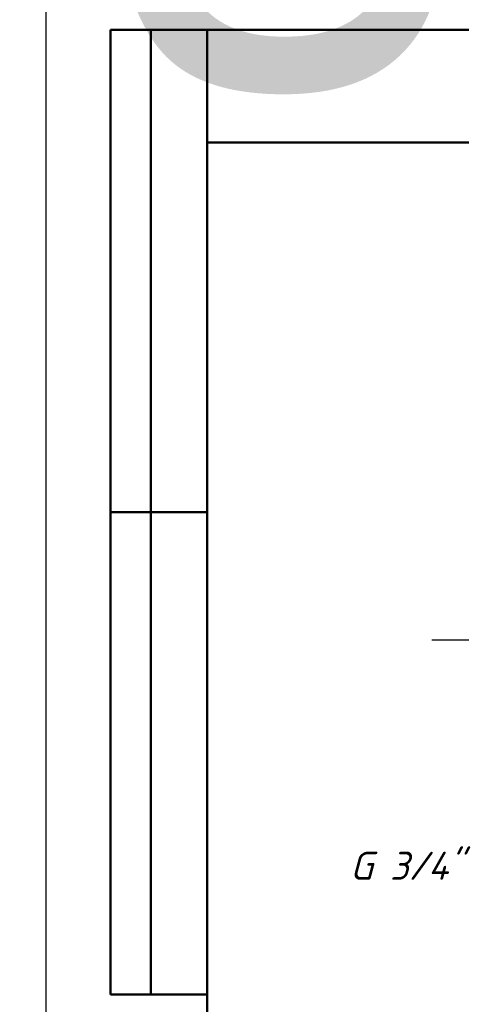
# Model space of a CAD drawing. Header units: millimetres. Extents: x -119 to 518, y -69 to 356.
# Tile 9 of 18: x -3 to 52, y 171 to 293. Entities that reach past the tile are written whole.
import ezdxf
from ezdxf.enums import TextEntityAlignment as Align

# ---------------------------------------------------------------- set-up
doc = ezdxf.new("R2018")
doc.units = ezdxf.units.MM
doc.linetypes.add('CHAIN', pattern=[0.7087, 0.4724, -0.0591, 0.1181, -0.0591])
for name, color, linetype, lineweight in [('Кромка (ГОСТ)', 7, 'Continuous', 50), ('Обозначение (ГОСТ)', 7, 'Continuous', 25), ('Осевая линия (ГОСТ)', 7, 'Continuous', 25), ('Эскизная геометрия (ГОСТ)', 7, 'Continuous', 50)]:
    doc.layers.add(name, color=color, linetype=linetype, lineweight=lineweight)
doc.styles.get("Standard").update_dxf_attribs({"font": 'GOST Common Italic.ttf'})
doc.styles.add('Стиль текста145', font='GOST Common Italic.ttf')

# ---------------------------------------------------------------- blocks, each defined once
blk = doc.blocks.new('ГОСТ - Доп. графы 2')
at = {"layer": 'Эскизная геометрия (ГОСТ)'}
for p, q in [((-12, 0), (-12, 120)), ((-12, 120), (0, 120)), ((-7, 0), (-7, 120)), ((-12, 60), (0, 60)), ((0, 0), (-12, 0))]:
    blk.add_line(p, q, dxfattribs=at)
at = {"layer": 'Обозначение (ГОСТ)', "lineweight": 30, "width": 0.8, "flags": 17}
for tag, p in [('Первичная_применяемость', (-3.65, 90.03)), ('Справочный_номер', (-3.55, 30.02))]:
    blk.add_attdef(tag, text='', height=3.17, rotation=90, dxfattribs=at).set_placement(p, align=Align.MIDDLE_CENTER)
blk = doc.blocks.new('ГОСТ - Доп. графы 3')
at = {"layer": 'Эскизная геометрия (ГОСТ)'}
for p, q in [((0, 0), (70, 0)), ((70, -14), (0, -14))]:
    blk.add_line(p, q, dxfattribs=at)
at = {"layer": 'Обозначение (ГОСТ)', "lineweight": 30, "width": 0.8}
blk.add_attdef('ОБОЗНАЧЕНИЕ', text='', height=5, rotation=180, dxfattribs=at).set_placement((34.94, -6.97), align=Align.MIDDLE_CENTER)
blk = doc.blocks.new('Рамки ГОСТ_ граница 297x210')
at = {"layer": 'Кромка (ГОСТ)', "lineweight": 25}
blk.add_line((0, 0), (0, 297), dxfattribs=at)
at = {"layer": 'Кромка (ГОСТ)'}
for p, q in [((205, 292), (20, 292)), ((20, 292), (20, 5))]:
    blk.add_line(p, q, dxfattribs=at)
blk = doc.blocks.new('Текст на выноске_2')
at = {"layer": 'Обозначение (ГОСТ)', "style": 'Стиль текста145'}
blk.add_text('G 3/4"', height=0.9979, dxfattribs=at).set_placement((-4.563, 0.5), align=Align.BOTTOM_LEFT)

msp = doc.modelspace()

# ---------------------------------------------------------------- linework, layer by layer
at = {"layer": 'Осевая линия (ГОСТ)', "linetype": 'CHAIN', "ltscale": 11.993792}
msp.add_line((47.951, 216.127), (100.584, 216.127), dxfattribs=at)

# ---------------------------------------------------------------- block references
ref = msp.add_blockref('ГОСТ - Доп. графы 3', (20, 292))
lines = msp.add_mtext('\\W0.8000;SC01 ', dxfattribs={"layer": 'Обозначение (ГОСТ)', "insert": (54.942, 285.032), "char_height": 70.12484, "attachment_point": 1, "rotation": 180})
ref.add_attrib('ОБОЗНАЧЕНИЕ', '', (54.942, 285.032)).embed_mtext(lines)
for name, p in [('Рамки ГОСТ_ граница 297x210', (0, 0)), ('ГОСТ - Доп. графы 2', (20, 172))]:
    msp.add_blockref(name, p)
at = {"xscale": 3.499999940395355, "yscale": 3.499999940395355, "zscale": 3.499999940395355}
msp.add_blockref('Текст на выноске_2', (53.75, 183.487), dxfattribs=at)

doc.saveas('drawing.dxf')
